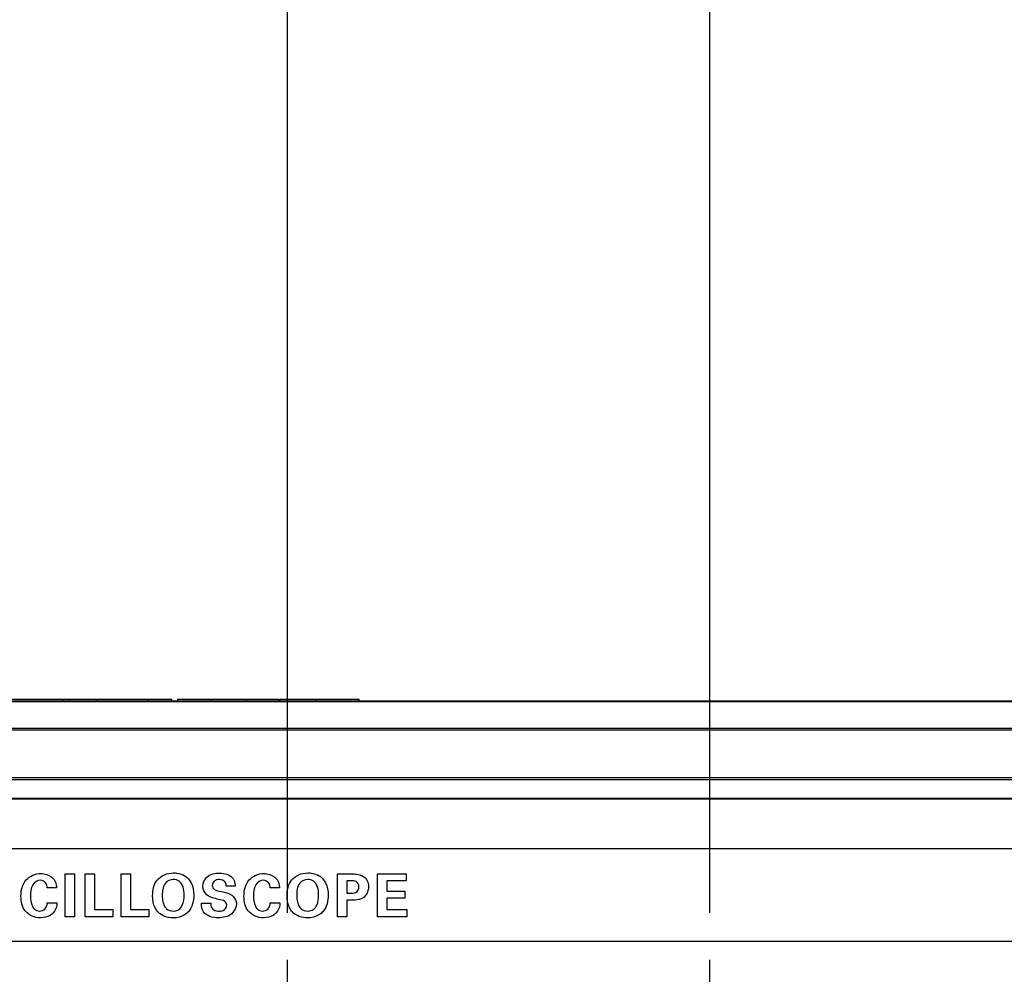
# Model space of a CAD drawing. Header units: inches. Extents: x 0 to 34, y 0 to 22.
# Tile 28 of 124: x 10.7 to 12, y 6.7 to 8. Entities that reach past the tile are written whole.
import ezdxf

# ---------------------------------------------------------------- set-up
doc = ezdxf.new("R2010")
doc.units = ezdxf.units.IN
doc.header["$LTSCALE"] = 1.87
doc.header["$MEASUREMENT"] = 0
doc.linetypes.add('CENTER', pattern=[0.6, 0.375, -0.075, 0.075, -0.075])
doc.layers.get('0').update_dxf_attribs({"linetype": 'CONTINUOUS'})
doc.layers.add('02___PRT_ALL_AXES', color=7, linetype='CONTINUOUS')
doc.layers.add('DIMENSIONS', color=7, linetype='CONTINUOUS')
doc.styles.get("Standard").update_dxf_attribs({"font": 'txt', "width": 0.8})
doc.dimstyles.new('DIMSTYLE_2', dxfattribs={"dimtxt": 0.125, "dimasz": 0.18, "dimexe": 0.125, "dimexo": 0.0625, "dimgap": 0.09, "dimtad": 0, "dimtih": 1, "dimtoh": 1, "dimdec": 3, "dimlfac": 1.333333, "dimzin": 4, "dimdsep": 46, "dimtxsty": 'STANDARD', "dimblk": '_FILLED', "dimblk1": '_FILLED', "dimblk2": '_FILLED', "dimcen": 0.09, "dimadec": 0, "dimazin": 0, "dimtp": 0.001, "dimtm": 0.001, "dimtfac": 1, "dimtdec": 3, "dimtofl": 0, "dimtmove": 0, "dimatfit": 3, "dimldrblk": '_FILLED', "dimfxl": 1, "dimtolj": 1, "dimtzin": 4, "dimarcsym": 0})

# ---------------------------------------------------------------- blocks, each defined once
blk = doc.blocks.new('*D13')
at = {"layer": 'DIMENSIONS', "color": 2, "linetype": 'CONTINUOUS'}
blk.add_line((11.061, 6.7697), (11.061, 9.6918), dxfattribs=at)
at = {"layer": 'DIMENSIONS', "color": 2, "linetype": 'CONTINUOUS', "insert": (10.9985, 9.7543), "char_height": 0.125, "width": 1.425, "attachment_point": 1, "rotation": 90, "line_spacing_factor": 0.9}
blk.add_mtext('6.143{\\Ftxt.shx;\\W1.000000;\\H0.125000; }[156.03]', dxfattribs=at)
blk = doc.blocks.new('_FILLED')
at = {"color": 0, "linetype": 'BYBLOCK'}
blk.add_solid([(0, 0), (-1, 0.1736), (-1, -0.1736)], dxfattribs=at)
blk = doc.blocks.new('*D14')
at = {"layer": 'DIMENSIONS', "color": 2, "linetype": 'CONTINUOUS'}
blk.add_line((11.6235, 6.7697), (11.6235, 9.6918), dxfattribs=at)
at = {"layer": 'DIMENSIONS', "color": 2, "linetype": 'CONTINUOUS', "insert": (11.561, 9.7543), "char_height": 0.125, "width": 1.425, "attachment_point": 1, "rotation": 90, "line_spacing_factor": 0.9}
blk.add_mtext('6.893{\\Ftxt.shx;\\W1.000000;\\H0.125000; }[175.08]', dxfattribs=at)
blk = doc.blocks.new('*D15')
at = {"layer": 'DIMENSIONS', "color": 2, "linetype": 'CONTINUOUS'}
blk.add_line((12.1687, 6.6403), (12.1687, 9.6918), dxfattribs=at)
at = {"layer": 'DIMENSIONS', "color": 2, "linetype": 'CONTINUOUS', "insert": (12.1062, 9.7543), "char_height": 0.125, "width": 1.425, "attachment_point": 1, "rotation": 90, "line_spacing_factor": 0.9}
blk.add_mtext('7.620{\\Ftxt.shx;\\W1.000000;\\H0.125000; }[193.55]', dxfattribs=at)
blk = doc.blocks.new('*D16')
at = {"layer": 'DIMENSIONS', "color": 2, "linetype": 'CONTINUOUS'}
blk.add_line((12.6763, 6.7697), (12.6763, 9.6918), dxfattribs=at)
at = {"layer": 'DIMENSIONS', "color": 2, "linetype": 'CONTINUOUS', "insert": (12.6138, 9.7543), "char_height": 0.125, "width": 1.425, "attachment_point": 1, "rotation": 90, "line_spacing_factor": 0.9}
blk.add_mtext('8.297{\\Ftxt.shx;\\W1.000000;\\H0.125000; }[210.74]', dxfattribs=at)
blk = doc.blocks.new('*D17')
at = {"layer": 'DIMENSIONS', "color": 2, "linetype": 'CONTINUOUS'}
blk.add_line((13.2907, 6.7697), (13.2907, 9.6918), dxfattribs=at)
at = {"layer": 'DIMENSIONS', "color": 2, "linetype": 'CONTINUOUS', "insert": (13.2282, 9.7543), "char_height": 0.125, "width": 1.425, "attachment_point": 1, "rotation": 90, "line_spacing_factor": 0.9}
blk.add_mtext('9.116{\\Ftxt.shx;\\W1.000000;\\H0.125000; }[231.55]', dxfattribs=at)

msp = doc.modelspace()

# ---------------------------------------------------------------- linework, layer by layer
at = {"color": 7, "linetype": 'CONTINUOUS'}
for p, q in [((6.49681, 7.05174), (13.91066, 7.05174)), ((6.75374, 7.05088), (13.65374, 7.05088)), ((10.59381, 7.05399), (10.9068, 7.05399)), ((10.76213, 7.05174), (10.76213, 7.05399)), ((10.77045, 7.05174), (10.77045, 7.05399)), ((10.80678, 7.05174), (10.80678, 7.05399)), ((10.87594, 7.05174), (10.87594, 7.05399)), ((10.9068, 7.05174), (10.9068, 7.05399)), ((10.9151, 7.05399), (11.04972, 7.05399)), ((10.9151, 7.05174), (10.9151, 7.05399)), ((10.95931, 7.05174), (10.95931, 7.05399)), ((11.00551, 7.05174), (11.00551, 7.05399)), ((11.04972, 7.05174), (11.04972, 7.05399)), ((11.05102, 7.05399), (11.15629, 7.05399)), ((11.05102, 7.05174), (11.05102, 7.05399)), ((11.09918, 7.05174), (11.09918, 7.05399)), ((11.15629, 7.05174), (11.15629, 7.05399)), ((13.65374, 7.0151), (6.75374, 7.0151)), ((13.65374, 7.01301), (6.75374, 7.01301)), ((6.85874, 6.95003), (13.54874, 6.95003)), ((6.85874, 6.94731), (13.54874, 6.94731)), ((13.54874, 6.92211), (6.85874, 6.92211)), ((13.54874, 6.92101), (6.85874, 6.92101)), ((13.52164, 6.85507), (8.91021, 6.85507)), ((10.76486, 6.82182), (10.77713, 6.82182)), ((10.76486, 6.76443), (10.76486, 6.82182)), ((10.77713, 6.82182), (10.77713, 6.76443)), ((10.79154, 6.82158), (10.80404, 6.82158)), ((10.79154, 6.76443), (10.79154, 6.82158)), ((10.80404, 6.82158), (10.80404, 6.77417)), ((10.83951, 6.82158), (10.85202, 6.82158)), ((10.83951, 6.76443), (10.83951, 6.82158)), ((10.85202, 6.82158), (10.85202, 6.77417)), ((11.12784, 6.8215), (11.14549, 6.8215)), ((11.12784, 6.76443), (11.12784, 6.8215)), ((11.18088, 6.82166), (11.21919, 6.82166)), ((11.18088, 6.76443), (11.18088, 6.82166)), ((11.21919, 6.82166), (11.21919, 6.81233)), ((11.14612, 6.81224), (11.13995, 6.81224)), ((11.13995, 6.81224), (11.13995, 6.79577)), ((11.21919, 6.81233), (11.19315, 6.81233)), ((11.19315, 6.81233), (11.19315, 6.79871)), ((10.75353, 6.80298), (10.74102, 6.80298)), ((10.99135, 6.80528), (10.97956, 6.80528)), ((11.05056, 6.80298), (11.03806, 6.80298)), ((11.13995, 6.79577), (11.14486, 6.79577)), ((11.19315, 6.79871), (11.21754, 6.79871)), ((11.21754, 6.79871), (11.21754, 6.78937)), ((10.74111, 6.78296), (10.75401, 6.78296)), ((10.94639, 6.78271), (10.9589, 6.78271)), ((11.03814, 6.78296), (11.05104, 6.78296)), ((11.14858, 6.78668), (11.14027, 6.78668)), ((11.14027, 6.78668), (11.14027, 6.76443)), ((11.21754, 6.78937), (11.19315, 6.78937)), ((11.19315, 6.78937), (11.19315, 6.77394)), ((10.80404, 6.77417), (10.82859, 6.77417)), ((10.82859, 6.77417), (10.82859, 6.76443)), ((10.85202, 6.77417), (10.87656, 6.77417)), ((10.87656, 6.77417), (10.87656, 6.76443)), ((11.19315, 6.77394), (11.22007, 6.77394)), ((11.22007, 6.77394), (11.22007, 6.76443)), ((10.77713, 6.76443), (10.76486, 6.76443)), ((10.82859, 6.76443), (10.79154, 6.76443)), ((10.87656, 6.76443), (10.83951, 6.76443)), ((11.14027, 6.76443), (11.12784, 6.76443)), ((11.22007, 6.76443), (11.18088, 6.76443)), ((8.91021, 6.73215), (13.52164, 6.73215))]:
    msp.add_line(p, q, dxfattribs=at)
for points, knots in [([(10.70604, 6.79182), (10.70604, 6.79948), (10.7096, 6.81557), (10.72529, 6.82198), (10.73224, 6.82198)], [0, 0, 0, 0, 0.5245952, 1, 1, 1, 1]), ([(10.73224, 6.82198), (10.73764, 6.82198), (10.74896, 6.81907), (10.75353, 6.80798), (10.75353, 6.80298)], [0, 0, 0, 0, 0.5191423, 1, 1, 1, 1]), ([(10.8814, 6.79221), (10.8814, 6.7995), (10.88432, 6.81614), (10.90103, 6.82286), (10.90886, 6.82286)], [0, 0, 0, 0, 0.4818668, 1, 1, 1, 1]), ([(10.90886, 6.82286), (10.91051, 6.82286), (10.91773, 6.82245), (10.92522, 6.81931), (10.92896, 6.81509)], [0, 0, 0, 0, 0.2258606, 1, 1, 1, 1]), ([(10.94821, 6.80488), (10.94821, 6.80938), (10.95295, 6.82058), (10.96482, 6.82261), (10.97085, 6.82261)], [0, 0, 0, 0, 0.4274176, 1, 1, 1, 1]), ([(11.00308, 6.79182), (11.00308, 6.79948), (11.00664, 6.81557), (11.02233, 6.82198), (11.02927, 6.82198)], [0, 0, 0, 0, 0.5246008, 1, 1, 1, 1]), ([(11.02927, 6.82198), (11.03467, 6.82198), (11.046, 6.81907), (11.05056, 6.80798), (11.05056, 6.80298)], [0, 0, 0, 0, 0.5191423, 1, 1, 1, 1]), ([(11.06047, 6.79221), (11.06047, 6.7995), (11.06339, 6.81614), (11.0801, 6.82286), (11.08794, 6.82286)], [0, 0, 0, 0, 0.4818668, 1, 1, 1, 1]), ([(11.08794, 6.82286), (11.08958, 6.82286), (11.09681, 6.82245), (11.1043, 6.81931), (11.10804, 6.81509)], [0, 0, 0, 0, 0.2258606, 1, 1, 1, 1]), ([(11.14549, 6.8215), (11.14746, 6.8215), (11.15439, 6.82152), (11.16211, 6.81915), (11.16536, 6.81526)], [0, 0, 0, 0, 0.2796823, 1, 1, 1, 1]), ([(10.73176, 6.81304), (10.72787, 6.81304), (10.71911, 6.80648), (10.71886, 6.79687), (10.71886, 6.79175)], [0, 0, 0, 0, 0.4313592, 1, 1, 1, 1]), ([(10.74102, 6.80298), (10.74079, 6.80496), (10.74004, 6.81007), (10.73469, 6.81304), (10.73176, 6.81304)], [0, 0, 0, 0, 0.4055265, 1, 1, 1, 1]), ([(10.922, 6.80393), (10.92101, 6.80687), (10.91781, 6.81236), (10.91168, 6.81407), (10.90894, 6.81407)], [0, 0, 0, 0, 0.5316462, 1, 1, 1, 1]), ([(10.92896, 6.81509), (10.93042, 6.81343), (10.93473, 6.80697), (10.93625, 6.79904), (10.93625, 6.79357)], [0, 0, 0, 0, 0.2883369, 1, 1, 1, 1]), ([(10.97029, 6.81398), (10.9679, 6.81398), (10.96301, 6.813), (10.96087, 6.80829), (10.96087, 6.80622)], [0, 0, 0, 0, 0.5364025, 1, 1, 1, 1]), ([(10.97956, 6.80528), (10.97942, 6.80704), (10.97846, 6.81193), (10.97314, 6.81398), (10.97029, 6.81398)], [0, 0, 0, 0, 0.3834862, 1, 1, 1, 1]), ([(10.98811, 6.81589), (10.98886, 6.81493), (10.99082, 6.81168), (10.99135, 6.80781), (10.99135, 6.80528)], [0, 0, 0, 0, 0.3241478, 1, 1, 1, 1]), ([(11.02879, 6.81304), (11.02491, 6.81304), (11.01615, 6.80648), (11.0159, 6.79687), (11.0159, 6.79175)], [0, 0, 0, 0, 0.4313515, 1, 1, 1, 1]), ([(11.03806, 6.80298), (11.03783, 6.80496), (11.03708, 6.81007), (11.03172, 6.81304), (11.02879, 6.81304)], [0, 0, 0, 0, 0.4055265, 1, 1, 1, 1]), ([(11.10108, 6.80393), (11.10009, 6.80687), (11.09689, 6.81236), (11.09075, 6.81407), (11.08802, 6.81407)], [0, 0, 0, 0, 0.5316462, 1, 1, 1, 1]), ([(11.10804, 6.81509), (11.1095, 6.81343), (11.11381, 6.80697), (11.11532, 6.79904), (11.11532, 6.79357)], [0, 0, 0, 0, 0.2883369, 1, 1, 1, 1]), ([(11.15618, 6.80448), (11.15618, 6.80706), (11.15346, 6.81243), (11.14826, 6.81224), (11.14612, 6.81224)], [0, 0, 0, 0, 0.5471351, 1, 1, 1, 1]), ([(11.16536, 6.81526), (11.16607, 6.8144), (11.16817, 6.81119), (11.16884, 6.80725), (11.16884, 6.80456)], [0, 0, 0, 0, 0.2922269, 1, 1, 1, 1]), ([(10.91954, 6.77733), (10.92007, 6.77812), (10.92288, 6.78307), (10.92343, 6.78901), (10.92343, 6.79372)], [0, 0, 0, 0, 0.1681211, 1, 1, 1, 1]), ([(10.96927, 6.78755), (10.96382, 6.78891), (10.95359, 6.79082), (10.94821, 6.80076), (10.94821, 6.80488)], [0, 0, 0, 0, 0.5767339, 1, 1, 1, 1]), ([(10.96087, 6.80622), (10.96087, 6.80511), (10.96216, 6.79945), (10.9692, 6.79894), (10.9733, 6.79791)], [0, 0, 0, 0, 0.2081102, 1, 1, 1, 1]), ([(10.9733, 6.79791), (10.97796, 6.7968), (10.98744, 6.79536), (10.99294, 6.786), (10.99294, 6.78169)], [0, 0, 0, 0, 0.5260234, 1, 1, 1, 1]), ([(11.09862, 6.77733), (11.09915, 6.77812), (11.10196, 6.78307), (11.10251, 6.78901), (11.10251, 6.79372)], [0, 0, 0, 0, 0.1681211, 1, 1, 1, 1]), ([(11.14486, 6.79577), (11.14727, 6.79577), (11.15312, 6.79555), (11.15618, 6.80159), (11.15618, 6.80448)], [0, 0, 0, 0, 0.4539737, 1, 1, 1, 1]), ([(10.73215, 6.76309), (10.7247, 6.76309), (10.70885, 6.76927), (10.70604, 6.78499), (10.70604, 6.79182)], [0, 0, 0, 0, 0.5219533, 1, 1, 1, 1]), ([(10.71886, 6.79175), (10.71886, 6.78802), (10.71935, 6.78193), (10.72331, 6.77394), (10.72835, 6.77211), (10.73081, 6.77211)], [0, 0, 0, 0, 0.4389623, 0.7106305, 1, 1, 1, 1]), ([(10.73081, 6.77211), (10.73329, 6.77211), (10.73915, 6.77401), (10.74101, 6.77999), (10.74111, 6.78296)], [0, 0, 0, 0, 0.455218, 1, 1, 1, 1]), ([(10.75401, 6.78296), (10.75394, 6.782), (10.75363, 6.77718), (10.75156, 6.77229), (10.74886, 6.7695)], [0, 0, 0, 0, 0.1982942, 1, 1, 1, 1]), ([(10.88843, 6.77084), (10.88693, 6.77244), (10.8826, 6.77886), (10.8814, 6.78678), (10.8814, 6.79221)], [0, 0, 0, 0, 0.2874864, 1, 1, 1, 1]), ([(10.96855, 6.76309), (10.96163, 6.76309), (10.94805, 6.76648), (10.94645, 6.77864), (10.94639, 6.78271)], [0, 0, 0, 0, 0.6292999, 1, 1, 1, 1]), ([(10.9589, 6.78271), (10.9589, 6.78053), (10.95924, 6.77442), (10.96588, 6.77187), (10.96927, 6.77187)], [0, 0, 0, 0, 0.392269, 1, 1, 1, 1]), ([(10.99294, 6.78169), (10.99294, 6.77683), (10.98716, 6.76523), (10.97486, 6.76309), (10.96855, 6.76309)], [0, 0, 0, 0, 0.4349036, 1, 1, 1, 1]), ([(10.98011, 6.77987), (10.98011, 6.78178), (10.97723, 6.78666), (10.97204, 6.78688), (10.96927, 6.78755)], [0, 0, 0, 0, 0.4021556, 1, 1, 1, 1]), ([(11.02919, 6.76309), (11.02174, 6.76309), (11.00589, 6.76927), (11.00308, 6.78499), (11.00308, 6.79182)], [0, 0, 0, 0, 0.5219533, 1, 1, 1, 1]), ([(11.0159, 6.79175), (11.0159, 6.78802), (11.01639, 6.78193), (11.02035, 6.77394), (11.02539, 6.77211), (11.02785, 6.77211)], [0, 0, 0, 0, 0.4389743, 0.7106442, 1, 1, 1, 1]), ([(11.02785, 6.77211), (11.03033, 6.77211), (11.03619, 6.77401), (11.03805, 6.77999), (11.03814, 6.78296)], [0, 0, 0, 0, 0.4552505, 1, 1, 1, 1]), ([(11.05104, 6.78296), (11.05098, 6.782), (11.05067, 6.77718), (11.0486, 6.77229), (11.04589, 6.7695)], [0, 0, 0, 0, 0.1982926, 1, 1, 1, 1]), ([(11.06751, 6.77084), (11.06601, 6.77244), (11.06167, 6.77886), (11.06047, 6.78678), (11.06047, 6.79221)], [0, 0, 0, 0, 0.2874864, 1, 1, 1, 1]), ([(11.16157, 6.78937), (11.15859, 6.78746), (11.15389, 6.78671), (11.14948, 6.78668), (11.14858, 6.78668)], [0, 0, 0, 0, 0.7966729, 1, 1, 1, 1]), ([(10.74886, 6.7695), (10.74767, 6.76827), (10.74289, 6.7644), (10.73652, 6.76309), (10.73215, 6.76309)], [0, 0, 0, 0, 0.2818167, 1, 1, 1, 1]), ([(10.8985, 6.77662), (10.89895, 6.776), (10.90153, 6.77307), (10.90577, 6.77203), (10.90886, 6.77203)], [0, 0, 0, 0, 0.1998311, 1, 1, 1, 1]), ([(10.92904, 6.77116), (10.92756, 6.76948), (10.9217, 6.76468), (10.91392, 6.76301), (10.9087, 6.76301)], [0, 0, 0, 0, 0.3003216, 1, 1, 1, 1]), ([(10.96927, 6.77187), (10.972, 6.77187), (10.97738, 6.77263), (10.98011, 6.7777), (10.98011, 6.77987)], [0, 0, 0, 0, 0.5581632, 1, 1, 1, 1]), ([(11.04589, 6.7695), (11.0447, 6.76827), (11.03992, 6.7644), (11.03355, 6.76309), (11.02919, 6.76309)], [0, 0, 0, 0, 0.2818167, 1, 1, 1, 1]), ([(11.07757, 6.77662), (11.07803, 6.776), (11.0806, 6.77307), (11.08485, 6.77203), (11.08794, 6.77203)], [0, 0, 0, 0, 0.1998311, 1, 1, 1, 1]), ([(11.10812, 6.77116), (11.10663, 6.76948), (11.10077, 6.76468), (11.09299, 6.76301), (11.08778, 6.76301)], [0, 0, 0, 0, 0.3003216, 1, 1, 1, 1])]:
    msp.add_open_spline(points, degree=3, knots=knots, dxfattribs=at)
for points in [[(10.97085, 6.82261), (10.97702, 6.82261), (10.98427, 6.82072), (10.98811, 6.81589)], [(10.89841, 6.80923), (10.89479, 6.80481), (10.89421, 6.79833), (10.89421, 6.79261)], [(10.90894, 6.81407), (10.90508, 6.81407), (10.90079, 6.81228), (10.89841, 6.80923)], [(11.07749, 6.80923), (11.07387, 6.80482), (11.07329, 6.79833), (11.07329, 6.79261)], [(11.08802, 6.81407), (11.08416, 6.81407), (11.07987, 6.81228), (11.07749, 6.80923)], [(10.92343, 6.79372), (10.92343, 6.79716), (10.92311, 6.80068), (10.922, 6.80393)], [(11.10251, 6.79372), (11.10251, 6.79716), (11.10218, 6.80068), (11.10108, 6.80393)], [(11.16884, 6.80456), (11.16884, 6.79895), (11.16628, 6.79243), (11.16157, 6.78937)], [(10.89421, 6.79261), (10.89421, 6.78709), (10.89513, 6.781), (10.8985, 6.77662)], [(10.93625, 6.79357), (10.93625, 6.78572), (10.93427, 6.77701), (10.92904, 6.77116)], [(11.07329, 6.79261), (11.07329, 6.78709), (11.07421, 6.781), (11.07757, 6.77662)], [(11.11532, 6.79357), (11.11532, 6.78572), (11.11335, 6.77701), (11.10812, 6.77116)], [(10.9087, 6.76301), (10.90146, 6.76301), (10.89344, 6.76561), (10.88843, 6.77084)], [(10.90886, 6.77203), (10.91284, 6.77203), (10.91739, 6.77399), (10.91954, 6.77733)], [(11.08778, 6.76301), (11.08053, 6.76301), (11.07252, 6.76561), (11.06751, 6.77084)], [(11.08794, 6.77203), (11.09191, 6.77203), (11.09647, 6.77399), (11.09862, 6.77733)]]:
    msp.add_open_spline(points, degree=3, dxfattribs=at)
at = {"layer": '02___PRT_ALL_AXES', "color": 7, "linetype": 'CENTER'}
for p, q in [((11.06099, 6.36471), (11.06099, 6.70721)), ((11.62349, 6.36471), (11.62349, 6.70721))]:
    msp.add_line(p, q, dxfattribs=at)

# ---------------------------------------------------------------- dimensions: what is measured, and where the dimension line sits
at = {"layer": 'DIMENSIONS', "color": 2, "linetype": 'CONTINUOUS'}
for feature_location, offset, origin, picture, middle in [((11.06099, 6.76971), (0, 2.92209), (6.45374, 6.70721), '*D13', (11.06099, 10.4668)), ((11.62349, 6.76971), (0, 2.92209), (6.45374, 6.70721), '*D14', (11.62349, 10.4668)), ((12.16874, 6.64029), (0, 3.05151), (6.45374, 6.57779), '*D15', (12.16874, 10.4668)), ((12.67626, 6.76971), (0, 2.92209), (6.45374, 6.70721), '*D16', (12.67626, 10.4668)), ((13.29074, 6.76971), (0, 2.92209), (6.45374, 6.70721), '*D17', (13.29074, 10.4668))]:
    dim = msp.add_ordinate_dim(feature_location=feature_location, offset=offset, dtype=1, origin=origin, dimstyle='DIMSTYLE_2', override={"dimtad": 1, "dimtih": 0, "dimtoh": 0}, dxfattribs=at)
    dim.commit()
    dim.dimension.update_dxf_attribs({"geometry": picture, "text_midpoint": middle})

doc.saveas('drawing.dxf')
